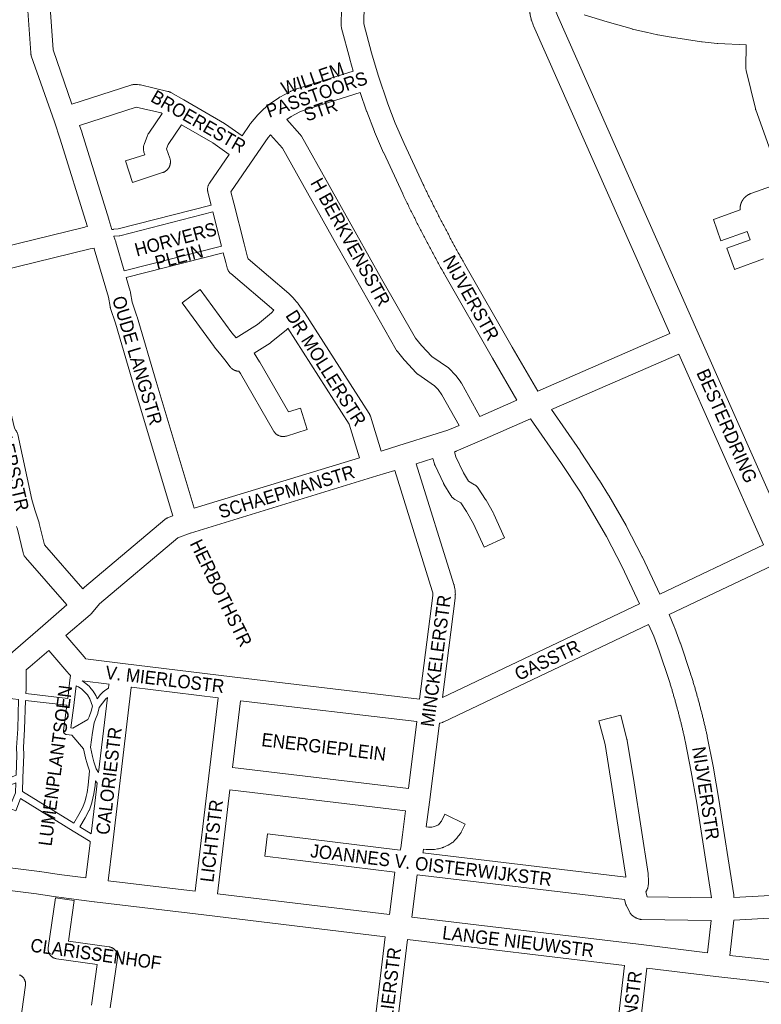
# Model space of a CAD drawing. Header units: metres. Extents: x 123819 to 142731, y 393440 to 405763.
# Tile 194 of 256: x 133976 to 134404, y 397077 to 397646. Entities that reach past the tile are written whole.
import ezdxf
from ezdxf.enums import TextEntityAlignment as Align

# ---------------------------------------------------------------- set-up
doc = ezdxf.new("R2010")
doc.units = ezdxf.units.M
doc.header["$MEASUREMENT"] = 0
for name, color, linetype, lineweight in [('gs-anno-wegen algemeen tekst', 7, 'Continuous', 0), ('gs-knt-aanvullende hoofdweg', 7, 'Continuous', 0), ('gs-knt-paden', 7, 'Continuous', 0), ('gs-knt-wegen algemeen', 7, 'Continuous', 0)]:
    doc.layers.add(name, color=color, linetype=linetype, lineweight=lineweight)
doc.styles.add('Style-Arial', font='arial.ttf')

msp = doc.modelspace()

# ---------------------------------------------------------------- linework, layer by layer
at = {"layer": 'gs-anno-wegen algemeen tekst', "color": 7, "linetype": 'Continuous', "flags": 128}
for points in [[(134016.99, 397076.2), (134020.31, 397099.75), (133996.76, 397103.06), (133996.49, 397103.11), (133996.23, 397103.16), (133995.97, 397103.23), (133995.71, 397103.32), (133995.46, 397103.41), (133995.21, 397103.52), (133994.97, 397103.64), (133994.73, 397103.77), (133994.5, 397103.91), (133994.28, 397104.07), (133994.07, 397104.23), (133993.86, 397104.41), (133993.66, 397104.59), (133993.47, 397104.79), (133993.3, 397104.99), (133993.13, 397105.2), (133992.97, 397105.42), (133992.82, 397105.65), (133992.69, 397105.88), (133992.57, 397106.12), (133992.45, 397106.37), (133992.36, 397106.62), (133992.27, 397106.88), (133992.19, 397107.14), (133992.13, 397107.4), (133992.08, 397107.67), (133992.05, 397107.94), (133992.03, 397108.21), (133992.02, 397108.48), (133992.02, 397108.75), (133992.04, 397109.02), (133992.07, 397109.28), (133996.15, 397138.29, -0.369789), (133996.17, 397138.3), (134007.06, 397136.76, -0.36979), (134007.07, 397136.75), (134003.75, 397113.21), (134027.3, 397109.89), (134027.57, 397109.85), (134027.83, 397109.79), (134028.09, 397109.72), (134028.35, 397109.64), (134028.6, 397109.54), (134028.85, 397109.43), (134029.09, 397109.31), (134029.33, 397109.18), (134029.56, 397109.04), (134029.78, 397108.88), (134030, 397108.72), (134030.2, 397108.54), (134030.4, 397108.36), (134030.59, 397108.16), (134030.77, 397107.96), (134030.93, 397107.75), (134031.09, 397107.53), (134031.24, 397107.3), (134031.37, 397107.07), (134031.5, 397106.83), (134031.61, 397106.58), (134031.71, 397106.33), (134031.79, 397106.07), (134031.87, 397105.81), (134031.93, 397105.55), (134031.98, 397105.28), (134032.01, 397105.01), (134032.03, 397104.75), (134032.04, 397104.47), (134032.04, 397104.2), (134032.02, 397103.93), (134031.99, 397103.67), (134031.99, 397103.67), (134031.99, 397103.66), (134027.91, 397074.66, -0.279419)], [(133975.45, 397093.68), (133975.69, 397093.58), (133975.93, 397093.47), (133976.16, 397093.34), (133976.38, 397093.21), (133976.6, 397093.06), (133976.81, 397092.9), (133977.01, 397092.74), (133977.21, 397092.56), (133977.39, 397092.38), (133977.57, 397092.18), (133977.74, 397091.98), (133977.89, 397091.77), (133978.04, 397091.55), (133978.18, 397091.33), (133978.3, 397091.1), (133978.42, 397090.87), (133978.52, 397090.62), (133978.62, 397090.38), (133978.7, 397090.13), (133978.77, 397089.88), (133978.82, 397089.62), (133978.87, 397089.36), (133978.9, 397089.1), (133978.92, 397088.84), (133978.92, 397088.58), (133978.92, 397088.32), (133978.9, 397088.05), (133978.87, 397087.8), (133978.87, 397087.79), (133978.87, 397087.79), (133974.79, 397058.79, -0.279416)]]:
    msp.add_lwpolyline(points, format="xyb", dxfattribs=at)
at = {"layer": 'gs-knt-aanvullende hoofdweg', "color": 7, "linetype": 'Continuous', "flags": 128}
for points in [[(134351.14, 397464.37), (134272.32, 397642.18), (134272.21, 397642.45), (134272.1, 397642.73), (134271.18, 397645.36), (134271.08, 397645.65), (134271.05, 397645.74), (134271.04, 397645.79), (134271.03, 397645.84), (134271, 397645.93), (134270.93, 397646.22), (134270.49, 397648.18), (134270.44, 397648.46), (134270.42, 397648.55), (134270.39, 397648.73), (134270.37, 397648.92), (134270.35, 397649.01), (134270.33, 397649.29), (134269.71, 397658.1)], [(134285.1, 397653.42), (134285.27, 397650.91), (134285.49, 397649.94), (134286.17, 397648), (134367.53, 397464.46), (134421.55, 397342.6), (134421.56, 397342.56), (134428.61, 397326.45)], [(134395.32, 397631.15), (134378.82, 397631.96), (134378.63, 397631.97), (134378.44, 397631.98), (134369.76, 397632.85), (134369.4, 397632.89), (134352.16, 397635.46), (134351.93, 397635.5), (134344.16, 397636.91), (134343.92, 397636.95), (134337.49, 397638.34), (134337.31, 397638.38), (134329.64, 397640.22), (134329.46, 397640.26), (134329.31, 397640.31), (134329.28, 397640.31), (134314.96, 397644.46), (134314.91, 397644.47), (134301.72, 397648.39)], [(134405.26, 397342.28), (134356.42, 397452.47)]]:
    msp.add_lwpolyline(points, dxfattribs=at)
at = {"layer": 'gs-knt-paden', "color": 7, "linetype": 'Continuous', "flags": 128}
for points in [[(134028.73, 397524.32), (134029.56, 397524.48), (134029.65, 397524.49), (134029.75, 397524.51), (134032.48, 397524.76), (134086.17, 397538.45)], [(134087.17, 397534.55), (134033.32, 397520.83), (134033.25, 397520.81), (134033.17, 397520.8), (134033.09, 397520.78), (134033.01, 397520.77), (134030.22, 397520.51), (134030.22, 397520.51), (134030.21, 397520.51), (134029.95, 397520.46)], [(134035.97, 397500.53), (134092.19, 397514.86)], [(134093.18, 397510.96), (134037.11, 397496.67)], [(133979.32, 397269.91), (133979.2, 397258.8), (133979.2, 397258.74), (133979.11, 397256.39)], [(133979.11, 397256.39), (134003.33, 397253.5), (134004.6, 397264), (134004.92, 397266.7)], [(134011.65, 397263.55), (134012.53, 397263.02), (134012.6, 397262.98), (134012.67, 397262.93), (134013.66, 397262.21), (134013.72, 397262.17), (134013.77, 397262.13), (134013.83, 397262.08), (134015.85, 397260.27), (134015.92, 397260.2), (134015.98, 397260.13), (134016.05, 397260.06), (134017.85, 397257.91), (134017.9, 397257.85), (134017.95, 397257.78), (134018, 397257.72), (134018.04, 397257.65), (134019.56, 397255.08), (134019.6, 397255), (134019.64, 397254.93), (134019.67, 397254.85), (134019.71, 397254.78), (134020.31, 397253.22), (134022.24, 397255.7), (134022.28, 397255.76), (134022.32, 397255.81), (134022.37, 397255.86), (134023.83, 397257.24), (134025.41, 397258.46), (134026.89, 397259.4)], [(134008.25, 397260.74), (134007.09, 397251.03), (134007.08, 397251), (134005.11, 397236.38), (134006.28, 397236.26), (134015.01, 397241.35), (134015.63, 397242.88), (134016.84, 397246.08), (134017.61, 397249.05), (134016.01, 397253.17), (134014.66, 397255.46), (134013.06, 397257.37), (134011.22, 397259.02), (134010.39, 397259.62), (134009.55, 397260.12), (134008.25, 397260.74)], [(134002.83, 397249.51), (133978.97, 397252.36), (133978.41, 397235.77), (133978.41, 397235.71), (133977.76, 397225.04), (133977.91, 397221.01), (133977.92, 397220.93), (133977.91, 397220.86), (133977.44, 397207.59), (133977.13, 397199.63), (134006.85, 397181.31), (134009.79, 397186.45), (134012.09, 397190.58), (134013.29, 397194.33), (134013.92, 397196.72), (134014.45, 397199.17), (134015.11, 397203.41), (134015.79, 397211.72), (134014.51, 397215.69), (134014.49, 397215.78), (134013.63, 397218.98), (134013.61, 397219.04), (134013.6, 397219.09), (134012.51, 397224.33), (134005.72, 397232.28), (134002.64, 397232.59), (134002.54, 397232.6), (134002.45, 397232.62), (134002.35, 397232.64), (134002.26, 397232.67), (134002.16, 397232.7), (134002.07, 397232.73), (134001.98, 397232.77), (134001.9, 397232.81), (134001.81, 397232.86), (134001.73, 397232.91), (134001.65, 397232.97), (134001.57, 397233.03), (134001.5, 397233.09), (134001.43, 397233.16), (134001.36, 397233.23), (134001.29, 397233.31), (134001.23, 397233.38), (134001.18, 397233.46), (134001.12, 397233.54), (134001.07, 397233.63), (134001.03, 397233.72), (134000.99, 397233.8), (134000.95, 397233.9), (134000.92, 397233.99), (134000.9, 397234.08), (134000.87, 397234.18), (134000.85, 397234.27), (134000.84, 397234.37), (134000.83, 397234.47), (134000.83, 397234.57), (134000.83, 397234.66), (134000.84, 397234.76), (134000.85, 397234.86), (134002.83, 397249.51)], [(134026.24, 397253.99), (134025.35, 397253.15), (134021.56, 397248.27), (134020.71, 397244.97), (134020.69, 397244.9), (134020.67, 397244.83), (134020.64, 397244.76), (134019.38, 397241.43), (134019.36, 397241.39), (134018.55, 397239.4), (134017.58, 397233.84), (134016.41, 397225.31), (134017.52, 397219.97), (134018.36, 397216.88), (134019.66, 397212.81), (134021.05, 397210.57)], [(134020.32, 397204.41), (134019.34, 397205.79), (134019.11, 397203.01), (134019.11, 397202.94), (134019.1, 397202.87), (134018.42, 397198.49), (134018.4, 397198.43), (134018.39, 397198.37), (134017.84, 397195.83), (134017.82, 397195.75), (134017.17, 397193.26), (134017.15, 397193.21), (134017.14, 397193.16), (134015.86, 397189.17), (134015.82, 397189.07), (134015.79, 397188.98), (134015.75, 397188.89), (134015.7, 397188.81), (134013.3, 397184.48), (134013.29, 397184.46), (134010.27, 397179.2), (134016.82, 397175.17)]]:
    msp.add_lwpolyline(points, dxfattribs=at)
msp.add_lwpolyline([(134016.29, 397170.77), (134006.51, 397176.8), (133976.06, 397195.57), (133973.24, 397188.56, -0.32726), (133973.23, 397188.56), (133969.52, 397190.05, -0.327258), (133969.51, 397190.06), (133973.09, 397198.96), (133973.31, 397204.64), (133965.48, 397201.49, -0.32762), (133965.46, 397201.5), (133963.97, 397205.21, -0.327623), (133963.97, 397205.22), (133973.47, 397209.05), (133973.89, 397220.93), (133973.74, 397224.99), (133973.74, 397225.09), (133973.74, 397225.18), (133974.39, 397235.93), (133974.96, 397252.84), (133961.5, 397254.48)], format="xyb", dxfattribs=at)
at = {"layer": 'gs-knt-wegen algemeen', "color": 7, "linetype": 'Continuous', "flags": 128}
for points in [[(134168.29, 397615.91), (134166.24, 397622.81), (134166.18, 397623.02), (134161.52, 397640.78), (134161.45, 397641.07), (134161.39, 397641.36), (134161.35, 397641.66), (134161.32, 397641.95), (134161.31, 397642.25), (134161.31, 397642.55), (134162.16, 397690.75)], [(134175.13, 397687.76), (134174.34, 397643.22), (134178.75, 397626.43), (134178.75, 397626.43), (134178.75, 397626.42)], [(133991.59, 397674.47), (133994.84, 397628.21), (134005.77, 397596.87)], [(134014.72, 397526.15), (134014.59, 397526.61), (133999.03, 397576.65), (133995.57, 397586.58), (133982.26, 397624.75), (133982.17, 397625.02), (133982.09, 397625.3), (133982.03, 397625.58), (133981.98, 397625.86), (133981.94, 397626.15), (133981.91, 397626.43), (133978.67, 397672.55)], [(134178.75, 397626.42), (134182.56, 397613.6), (134188.2, 397597.1), (134192.55, 397585.83), (134197.67, 397574.06), (134208.59, 397550.49), (134208.94, 397549.76), (134209.29, 397549.03), (134209.65, 397548.3), (134210, 397547.58), (134210.35, 397546.85), (134210.71, 397546.12), (134211.06, 397545.4), (134211.42, 397544.67), (134211.78, 397543.94), (134212.13, 397543.22), (134212.49, 397542.5), (134212.85, 397541.77), (134213.21, 397541.05), (134213.57, 397540.33), (134213.93, 397539.6), (134214.29, 397538.88), (134214.66, 397538.16), (134215.02, 397537.44), (134215.38, 397536.71), (134215.75, 397535.99), (134216.11, 397535.27), (134216.48, 397534.55), (134216.85, 397533.83), (134217.21, 397533.11), (134217.58, 397532.39), (134217.95, 397531.67), (134218.32, 397530.95), (134218.69, 397530.23), (134219.06, 397529.51), (134219.43, 397528.8), (134219.8, 397528.08), (134220.17, 397527.36), (134220.55, 397526.64), (134220.92, 397525.93), (134221.3, 397525.21), (134221.67, 397524.5), (134222.05, 397523.78), (134222.42, 397523.07), (134222.8, 397522.35), (134223.18, 397521.64), (134223.56, 397520.92), (134223.94, 397520.21), (134224.32, 397519.5), (134224.7, 397518.78), (134225.08, 397518.07), (134225.46, 397517.36), (134225.85, 397516.65), (134226.23, 397515.94), (134226.62, 397515.22), (134227, 397514.52), (134227.39, 397513.8), (134227.77, 397513.1), (134228.16, 397512.38), (134228.55, 397511.68), (134228.94, 397510.97), (134229.32, 397510.26), (134229.72, 397509.55), (134230.1, 397508.84), (134230.5, 397508.13), (134230.89, 397507.43), (134231.28, 397506.72), (134231.67, 397506.02), (134232.07, 397505.31), (134232.46, 397504.61), (134260.02, 397456.5), (134274.8, 397431.05)], [(134103.98, 397578.56), (134108.52, 397585.16), (134108.71, 397585.41), (134108.9, 397585.65), (134113.08, 397590.63), (134113.28, 397590.86), (134113.49, 397591.07), (134115.8, 397593.36), (134116.03, 397593.58), (134116.14, 397593.67), (134119.34, 397596.42), (134119.51, 397596.56), (134119.68, 397596.7), (134119.86, 397596.82), (134125.2, 397600.55), (134125.42, 397600.69), (134125.65, 397600.83), (134125.88, 397600.96), (134131.63, 397604), (134131.9, 397604.13), (134132.18, 397604.25), (134135.18, 397605.5), (134135.45, 397605.61), (134135.73, 397605.7), (134168.29, 397615.91)], [(134005.77, 397596.87), (134039.82, 397607.86), (134040.12, 397607.94), (134040.42, 397608.02), (134040.73, 397608.08), (134041.04, 397608.12), (134041.35, 397608.15), (134042.34, 397608.23), (134042.6, 397608.24), (134042.86, 397608.24), (134043.12, 397608.24), (134043.39, 397608.22), (134043.65, 397608.19), (134044.64, 397608.06), (134044.85, 397608.03), (134045.07, 397607.99), (134045.29, 397607.95), (134061.13, 397604.24), (134061.43, 397604.16), (134061.73, 397604.07), (134062.02, 397603.96), (134062.31, 397603.84), (134062.59, 397603.7), (134062.87, 397603.56), (134070.33, 397599.31), (134070.36, 397599.28)], [(134070.36, 397599.28), (134093.89, 397585.68), (134094.14, 397585.52), (134094.39, 397585.36), (134103.98, 397578.56)], [(134172.25, 397603.51), (134139.9, 397593.37), (134137.45, 397592.34), (134132.31, 397589.63), (134129.86, 397587.93)], [(134262.79, 397425.81), (134248.75, 397449.98), (134248.73, 397450.01), (134221.15, 397498.16), (134221.12, 397498.22), (134220.71, 397498.94), (134220.32, 397499.65), (134219.91, 397500.37), (134219.52, 397501.09), (134219.12, 397501.81), (134218.72, 397502.53), (134218.32, 397503.25), (134217.93, 397503.97), (134217.53, 397504.69), (134217.14, 397505.41), (134216.74, 397506.13), (134216.35, 397506.85), (134215.95, 397507.57), (134215.56, 397508.29), (134215.17, 397509.02), (134214.78, 397509.74), (134214.39, 397510.47), (134214, 397511.19), (134213.61, 397511.91), (134213.22, 397512.64), (134212.83, 397513.36), (134212.45, 397514.09), (134212.06, 397514.81), (134211.68, 397515.54), (134211.29, 397516.27), (134210.91, 397516.99), (134210.52, 397517.72), (134210.14, 397518.45), (134209.76, 397519.18), (134209.38, 397519.9), (134209, 397520.63), (134208.62, 397521.36), (134208.24, 397522.09), (134207.86, 397522.82), (134207.48, 397523.55), (134207.11, 397524.28), (134206.73, 397525.01), (134206.36, 397525.74), (134205.98, 397526.48), (134205.61, 397527.21), (134205.23, 397527.94), (134204.86, 397528.67), (134204.49, 397529.41), (134204.12, 397530.14), (134203.75, 397530.87), (134203.38, 397531.61), (134203.01, 397532.34), (134202.64, 397533.07), (134202.27, 397533.81), (134201.9, 397534.54), (134201.54, 397535.28), (134201.17, 397536.02), (134200.81, 397536.76), (134200.44, 397537.49), (134200.08, 397538.23), (134199.72, 397538.96), (134199.35, 397539.7), (134198.99, 397540.44), (134198.63, 397541.18), (134198.27, 397541.92), (134197.91, 397542.66), (134197.55, 397543.4), (134197.2, 397544.14), (134196.84, 397544.88), (134196.8, 397544.97), (134185.83, 397568.65), (134185.76, 397568.79), (134180.55, 397580.76), (134180.45, 397581.02), (134176.01, 397592.53), (134175.92, 397592.77), (134172.25, 397603.51)], [(134129.86, 397587.93), (134137.44, 397579.49), (134137.62, 397579.27), (134137.8, 397579.05), (134137.96, 397578.82), (134138.12, 397578.58), (134138.26, 397578.34), (134170.4, 397521.39), (134170.41, 397521.37), (134184.65, 397495.93), (134204.16, 397461.72), (134207.68, 397457.42), (134213.65, 397451.04), (134223.18, 397444.39), (134223.41, 397444.22), (134223.63, 397444.04), (134223.85, 397443.85), (134224.06, 397443.66), (134226.99, 397440.72), (134227.19, 397440.52), (134227.37, 397440.31), (134227.55, 397440.09), (134227.71, 397439.87), (134230.34, 397436.13), (134230.47, 397435.94), (134230.59, 397435.75), (134230.71, 397435.55), (134241.35, 397416.44)], [(134010.06, 397584.57), (134011.36, 397580.83), (134011.43, 397580.62), (134027.06, 397530.37), (134027.12, 397530.17)], [(134120.35, 397579.03), (134119.07, 397577.52), (134110.97, 397565.75)], [(134229.36, 397411.21), (134219.5, 397428.91), (134217.39, 397431.91), (134215.26, 397434.04), (134205.64, 397440.75), (134205.42, 397440.91), (134205.2, 397441.08), (134205, 397441.26), (134204.8, 397441.45), (134204.61, 397441.64), (134198.02, 397448.69), (134197.88, 397448.85), (134197.74, 397449.01), (134193.74, 397453.9), (134193.57, 397454.11), (134193.41, 397454.34), (134193.26, 397454.56), (134193.12, 397454.8), (134173.33, 397489.5), (134173.3, 397489.55), (134159.05, 397515), (134127.28, 397571.32), (134120.35, 397579.03)], [(134086.17, 397538.45), (134084.27, 397545.91), (134084.2, 397546.21), (134084.15, 397546.51), (134084.11, 397546.82), (134084.08, 397547.12), (134084.07, 397547.43), (134084.07, 397547.74), (134084.09, 397548.04), (134084.12, 397548.35), (134084.17, 397548.65), (134084.23, 397548.96), (134084.31, 397549.25), (134084.4, 397549.55), (134084.5, 397549.84), (134084.62, 397550.12), (134084.74, 397550.4), (134084.89, 397550.67), (134085.04, 397550.94), (134085.21, 397551.2), (134096.61, 397567.83)], [(134110.97, 397565.75), (134097.62, 397546.27), (134099.29, 397539.71), (134105.3, 397516.12), (134107.24, 397508.51)], [(134092.19, 397514.86), (134087.17, 397534.55)], [(133954.79, 397511.57), (134013.26, 397525.84), (134013.51, 397525.9), (134014.72, 397526.15)], [(134027.12, 397530.17), (134028.73, 397524.32)], [(134029.95, 397520.46), (134031, 397517.34), (134031.08, 397517.11), (134035.97, 397500.53)], [(134018.51, 397513.63), (134016.23, 397513.17)], [(134064.11, 397359.06), (134041.86, 397432.77), (134041.84, 397432.83), (134030.92, 397470.23), (134028.03, 397478.84), (134027.95, 397479.09), (134027.88, 397479.35), (134027.82, 397479.61), (134027.77, 397479.87), (134026.87, 397485.4), (134018.62, 397513.3), (134018.51, 397513.63)], [(134016.23, 397513.17), (133952.51, 397497.61), (133952.03, 397496.89)], [(134094.62, 397505.29), (134093.18, 397510.96)], [(134107.24, 397508.51), (134107.24, 397508.5), (134107.24, 397508.5)], [(134107.24, 397508.51), (134107.24, 397508.5), (134107.24, 397508.5)], [(134107.24, 397508.5), (134107.48, 397507.55), (134131.02, 397487.45), (134131.24, 397487.26), (134131.45, 397487.05), (134133.73, 397484.72), (134133.86, 397484.57), (134134, 397484.42), (134136.12, 397481.96), (134136.24, 397481.81), (134136.28, 397481.77), (134136.32, 397481.71), (134136.44, 397481.56), (134136.47, 397481.51), (134139.94, 397476.71), (134140.04, 397476.56), (134140.14, 397476.41)], [(134094.63, 397505.29), (134094.62, 397505.29), (134094.62, 397505.29)], [(134094.63, 397505.29), (134094.62, 397505.29), (134094.62, 397505.29)], [(134037.11, 397496.67), (134039.47, 397488.7), (134039.54, 397488.43), (134039.6, 397488.17), (134039.65, 397487.9), (134040.53, 397482.49), (134043.31, 397474.26), (134043.39, 397474.01), (134054.33, 397436.51), (134076.43, 397363.32)], [(134140.14, 397476.41), (134177.42, 397418.11), (134177.57, 397417.86), (134177.71, 397417.6), (134177.84, 397417.34), (134177.96, 397417.07), (134178.06, 397416.79), (134178.16, 397416.51), (134184.34, 397396.39)], [(134274.8, 397431.05), (134351.14, 397464.37)], [(134356.42, 397452.47), (134282.79, 397420.33)], [(133964.8, 397443.78), (133969.44, 397424.78), (133969.51, 397424.48), (133970.43, 397419.75), (133970.47, 397419.5), (133970.98, 397416.17), (133972.46, 397409.59), (133973.37, 397408.34), (133973.54, 397408.1), (133973.7, 397407.84), (133973.85, 397407.58), (133973.99, 397407.31), (133974.11, 397407.03), (133974.22, 397406.75), (133974.32, 397406.47), (133974.4, 397406.18), (133974.48, 397405.89), (133982.64, 397368.39)], [(134241.35, 397416.44), (134262.79, 397425.81)], [(134282.79, 397420.33), (134299.3, 397396.57), (134299.4, 397396.42), (134310.39, 397379.64), (134310.5, 397379.47), (134315.74, 397370.92), (134315.84, 397370.75), (134325.81, 397353.34), (134325.94, 397353.11), (134335.21, 397335.32), (134335.33, 397335.07), (134345.33, 397313.76)], [(134184.34, 397396.39), (134194.54, 397399.56), (134216.72, 397406.46), (134222.88, 397408.38), (134229.36, 397411.21)], [(134270.62, 397415.02), (134241.14, 397402.14), (134227.76, 397396.3), (134227.54, 397396.21), (134227.32, 397396.13), (134227.09, 397396.05), (134226.68, 397395.92), (134227.49, 397393.08), (134227.5, 397393.08)], [(134333.58, 397308.16), (134323.6, 397329.42), (134314.45, 397346.98), (134304.59, 397364.19), (134299.45, 397372.58), (134288.56, 397389.21), (134270.62, 397415.02)], [(134076.43, 397363.32), (134171.9, 397392.55)], [(134204.63, 397389.06), (134226.39, 397319.28), (134226.46, 397319.01), (134226.53, 397318.75), (134226.97, 397316.77), (134227.01, 397316.53), (134227.05, 397316.29), (134227.08, 397316.05), (134227.1, 397315.81), (134227.21, 397314.26), (134227.22, 397313.98), (134227.22, 397313.7), (134227.21, 397313.42), (134227.12, 397311.88), (134227.1, 397311.67), (134227.08, 397311.46), (134219.86, 397254.04)], [(134192.2, 397385.19), (134181.94, 397382), (134074.23, 397349.03), (134073.99, 397348.96)], [(134206.6, 397252.96), (134214.14, 397312.88), (134214.19, 397313.79), (134214.15, 397314.43), (134213.88, 397315.67), (134192.2, 397385.19)], [(133982.64, 397368.39), (133984.36, 397362.37), (133986.72, 397354.97), (133986.78, 397354.74), (133986.84, 397354.51), (133989.79, 397342.25), (134012, 397316.77)], [(134012, 397316.77), (134012.16, 397316.96), (134012.34, 397317.17), (134012.53, 397317.36), (134012.73, 397317.55), (134012.94, 397317.74), (134059.43, 397356.86), (134059.67, 397357.05), (134059.91, 397357.22), (134060.17, 397357.39), (134060.43, 397357.55), (134060.7, 397357.69), (134060.97, 397357.82), (134061.25, 397357.94), (134064.11, 397359.06)], [(134002.86, 397307.45), (133978.92, 397334.9), (133978.72, 397335.14), (133978.53, 397335.39), (133978.36, 397335.65), (133978.2, 397335.92), (133978.04, 397336.2), (133977.91, 397336.48), (133977.78, 397336.77), (133977.68, 397337.06), (133977.58, 397337.36), (133977.5, 397337.66), (133974.24, 397351.24), (133973.75, 397352.76)], [(134073.99, 397348.96), (134066.99, 397346.2), (134021.74, 397308.13), (134017.04, 397302.58), (134017.03, 397302.57), (134017.01, 397302.54), (134016.92, 397302.43), (134016.82, 397302.33), (134016.8, 397302.31), (134016.7, 397302.2), (134016.6, 397302.1), (134016.57, 397302.08), (134016.36, 397301.89), (134016.32, 397301.85), (134002.26, 397289.75)], [(134073.99, 397348.96), (134073.99, 397348.96), (134073.99, 397348.96)], [(134073.99, 397348.96), (134073.99, 397348.96), (134073.99, 397348.96)], [(134345.33, 397313.76), (134405.26, 397342.28)], [(134410.51, 397330.36), (134350.65, 397301.87)], [(133952.82, 397264.19), (133973.13, 397281.77), (133988.86, 397295.4), (134002.86, 397307.45)], [(134219.86, 397254.04), (134333.58, 397308.16)], [(134350.65, 397301.87), (134353.83, 397294.41), (134353.94, 397294.14), (134357.16, 397285.51), (134357.23, 397285.31), (134363.1, 397267.86), (134363.15, 397267.73), (134363.32, 397267.17), (134363.5, 397266.61), (134363.67, 397266.05), (134363.84, 397265.5), (134364.01, 397264.94), (134364.18, 397264.38), (134364.35, 397263.82), (134364.52, 397263.26), (134364.69, 397262.7), (134364.85, 397262.14), (134365.02, 397261.58), (134365.19, 397261.02), (134365.35, 397260.46), (134365.52, 397259.9), (134365.68, 397259.34), (134365.84, 397258.78), (134366, 397258.22), (134366.16, 397257.66), (134366.33, 397257.09), (134366.48, 397256.53), (134366.64, 397255.97), (134366.8, 397255.41), (134366.96, 397254.84), (134367.12, 397254.28), (134367.27, 397253.72), (134367.43, 397253.15), (134367.58, 397252.59), (134367.73, 397252.03), (134367.89, 397251.46), (134368.04, 397250.9), (134368.19, 397250.33), (134368.34, 397249.77), (134368.49, 397249.2), (134368.64, 397248.64), (134368.79, 397248.07), (134368.93, 397247.51), (134369.08, 397246.94), (134369.23, 397246.38), (134369.37, 397245.81), (134369.52, 397245.25), (134369.66, 397244.68), (134369.8, 397244.11), (134369.94, 397243.54), (134370.08, 397242.98), (134370.23, 397242.41), (134370.36, 397241.84), (134370.5, 397241.28), (134370.64, 397240.71), (134370.78, 397240.14), (134370.92, 397239.57), (134371.05, 397239), (134371.19, 397238.44), (134371.32, 397237.87), (134371.45, 397237.3), (134371.59, 397236.73), (134371.72, 397236.16), (134371.85, 397235.59), (134371.98, 397235.02), (134372.11, 397234.45), (134372.24, 397233.88), (134372.37, 397233.31), (134372.49, 397232.74), (134372.62, 397232.17), (134372.75, 397231.6), (134372.77, 397231.46), (134376.33, 397213.4), (134376.36, 397213.24), (134379.47, 397195.12), (134379.48, 397195.02), (134388.03, 397140.03), (134388.06, 397139.81), (134388.08, 397139.59), (134388.18, 397138.42)], [(134338.89, 397296.27), (134220.58, 397239.97), (134220.31, 397239.85), (134220.02, 397239.73), (134219.73, 397239.64), (134218.4, 397239.22), (134218.1, 397239.13), (134217.98, 397239.1)], [(134375.13, 397138.19), (134375.13, 397138.24), (134366.63, 397192.97), (134363.54, 397210.96), (134360.01, 397228.88), (134359.89, 397229.43), (134359.77, 397229.98), (134359.65, 397230.53), (134359.52, 397231.08), (134359.4, 397231.63), (134359.27, 397232.18), (134359.15, 397232.73), (134359.02, 397233.28), (134358.89, 397233.83), (134358.76, 397234.38), (134358.64, 397234.93), (134358.51, 397235.48), (134358.38, 397236.03), (134358.24, 397236.58), (134358.11, 397237.13), (134357.98, 397237.68), (134357.85, 397238.23), (134357.71, 397238.77), (134357.58, 397239.32), (134357.44, 397239.87), (134357.3, 397240.42), (134357.17, 397240.96), (134357.03, 397241.51), (134356.89, 397242.06), (134356.75, 397242.61), (134356.61, 397243.15), (134356.47, 397243.7), (134356.33, 397244.24), (134356.19, 397244.79), (134356.04, 397245.34), (134355.9, 397245.88), (134355.76, 397246.43), (134355.61, 397246.97), (134355.46, 397247.52), (134355.32, 397248.06), (134355.17, 397248.61), (134355.02, 397249.15), (134354.87, 397249.7), (134354.72, 397250.24), (134354.57, 397250.78), (134354.42, 397251.33), (134354.27, 397251.87), (134354.12, 397252.42), (134353.96, 397252.96), (134353.81, 397253.5), (134353.66, 397254.04), (134353.5, 397254.59), (134353.34, 397255.13), (134353.19, 397255.67), (134353.03, 397256.21), (134352.87, 397256.76), (134352.71, 397257.3), (134352.55, 397257.84), (134352.39, 397258.38), (134352.23, 397258.92), (134352.07, 397259.46), (134351.9, 397260), (134351.74, 397260.54), (134351.58, 397261.08), (134351.41, 397261.62), (134351.24, 397262.16), (134351.08, 397262.7), (134350.91, 397263.24), (134350.74, 397263.78), (134344.92, 397281.06), (134341.79, 397289.45), (134338.89, 397296.27)], [(134002.26, 397289.75), (134012.71, 397277.47), (134013.58, 397276.44), (134013.59, 397276.43), (134013.61, 397276.43), (134035.19, 397273.74)], [(133992.41, 397281.24), (133981.65, 397271.93), (133979.32, 397269.91)], [(134004.92, 397266.7), (134004.91, 397266.71), (134004.68, 397266.9), (134004.46, 397267.11), (134004.25, 397267.32), (134004.05, 397267.55), (134002.79, 397269.03), (133992.41, 397281.24)], [(134035.19, 397273.74), (134098.22, 397265.87)], [(134027.15, 397261.62), (134011.65, 397263.55)], [(134098.22, 397265.87), (134098.23, 397265.87), (134098.23, 397265.87)], [(134098.22, 397265.87), (134098.23, 397265.87), (134098.23, 397265.87)], [(134098.23, 397265.87), (134098.25, 397265.87), (134098.26, 397265.87)], [(134098.26, 397265.87), (134206.6, 397252.96)], [(134040.07, 397260.01), (134040.04, 397259.76), (134032.84, 397199.45), (134029.13, 397168.43), (134026.7, 397148.13)], [(134026.89, 397259.4), (134027.12, 397261.31), (134027.15, 397261.62)], [(134090.23, 397253.75), (134040.07, 397260.01)], [(134021.05, 397210.57), (134026.24, 397253.99)], [(134084.86, 397208.68), (134090.23, 397253.75)], [(134204.97, 397240.04), (134103.15, 397252.17), (134098.56, 397213.6), (134200.12, 397201.49)], [(134200.12, 397201.49), (134204.97, 397240.04)], [(134076.92, 397142.07), (134084.86, 397208.67)], [(134084.86, 397208.67), (134084.86, 397208.67), (134084.86, 397208.68)], [(134084.86, 397208.67), (134084.86, 397208.67), (134084.86, 397208.68)], [(134016.82, 397175.17), (134019.91, 397201), (134020.32, 397204.41)], [(134097.01, 397200.67), (134089.85, 397140.51)], [(134198.5, 397188.57), (134097.01, 397200.67)], [(134195.43, 397165.76), (134195.8, 397167.13), (134196.74, 397174.65), (134198.5, 397188.57)], [(134013.78, 397149.71), (134016.2, 397169.98), (134016.29, 397170.77)], [(133891.81, 397163.65), (133905.33, 397161.98), (133914.2, 397162.32), (133914.46, 397162.32), (133914.72, 397162.32), (133914.97, 397162.3), (133915.23, 397162.28), (133957.58, 397157.2), (133957.63, 397157.2), (133986.93, 397153.48), (133987.15, 397153.45), (133998.3, 397151.64), (134013.78, 397149.71)], [(134208.49, 397164.19), (134325.66, 397150.23)], [(134186.64, 397115.72), (134081.84, 397128.36), (134018.69, 397135.98), (134018.67, 397135.99), (134018.66, 397135.99), (133996.58, 397138.73), (133996.34, 397138.77), (133985.18, 397140.58), (133956.01, 397144.28), (133914.19, 397149.29), (133905.3, 397148.95), (133905.04, 397148.95), (133904.78, 397148.95), (133904.52, 397148.97), (133904.26, 397149), (133896.75, 397149.92)], [(134189.21, 397128.52), (134192.18, 397153.05)], [(134205.11, 397151.48), (134202.14, 397126.98)], [(134374.95, 397125.17), (134334.82, 397125.77), (134334.53, 397125.78), (134334.23, 397125.81), (134333.94, 397125.84), (134333.65, 397125.89), (134333.36, 397125.96), (134333.08, 397126.04), (134332.8, 397126.12), (134332.52, 397126.23), (134332.25, 397126.34), (134331.63, 397126.62), (134331.35, 397126.75), (134331.08, 397126.9), (134330.82, 397127.06), (134330.56, 397127.23), (134329.99, 397127.63), (134329.73, 397127.82), (134329.49, 397128.02), (134329.25, 397128.23), (134329.03, 397128.45), (134328.82, 397128.68), (134328.61, 397128.93), (134328.42, 397129.18), (134328.25, 397129.44), (134328.08, 397129.71), (134327.93, 397129.99), (134326.24, 397133.27), (134326.11, 397133.54), (134325.99, 397133.82), (134325.88, 397134.11), (134325.79, 397134.4), (134324.96, 397137.2), (134205.11, 397151.48)], [(134026.7, 397148.13), (134076.92, 397142.07)], [(134338.62, 397145.04), (134338.57, 397144.76), (134338.51, 397144.47), (134338.44, 397144.18), (134338.36, 397143.9), (134338.26, 397143.63), (134338.16, 397143.36), (134338.04, 397143.09), (134337.9, 397142.83), (134337.76, 397142.57), (134337.6, 397142.33), (134337.2, 397141.72)], [(134089.85, 397140.51), (134189.21, 397128.52)], [(134337.2, 397141.72), (134338.08, 397138.74), (134375.13, 397138.19)], [(134388.18, 397138.42), (134454.75, 397142.12)], [(134202.14, 397126.98), (134333.02, 397111.4), (134333.03, 397111.4), (134333.05, 397111.4), (134372.8, 397106.51)], [(134456.81, 397129.19), (134388.08, 397125.38)], [(134372.8, 397106.51), (134374.95, 397125.17)], [(134388.08, 397125.38), (134385.73, 397104.98)], [(134177.95, 397043.55), (134178.34, 397046.8), (134186.64, 397115.72)], [(134199.56, 397114.17), (134191.27, 397045.25), (134190.8, 397041.34)], [(134325.01, 397099.24), (134199.56, 397114.17)], [(134385.73, 397104.98), (134403.51, 397102.96), (134403.55, 397102.95), (134456.09, 397096.65), (134464.63, 397095.93), (134465.43, 397095.86)], [(134321.01, 397066.1), (134325.01, 397099.24)], [(134337.93, 397097.68), (134333.16, 397058.1), (134330.1, 397031.33), (134330.03, 397027.3), (134329.99, 397025.08), (134329.98, 397024.79), (134329.96, 397024.51), (134329.92, 397024.22), (134329.79, 397023.35)], [(134470.46, 397082.36), (134454.88, 397083.69), (134454.65, 397083.71), (134402.02, 397090.02), (134377.78, 397092.78), (134377.72, 397092.79), (134337.93, 397097.68)]]:
    msp.add_lwpolyline(points, dxfattribs=at)
for points in [[(134405.2, 397507.42), (134388.43, 397501.39, -0.386597), (134388.41, 397501.4), (134384.02, 397513.63, -0.386595), (134384.02, 397513.65), (134397.48, 397518.48), (134395.74, 397523.32), (134380.68, 397517.91, -0.386597), (134380.67, 397517.91), (134376.27, 397530.15, -0.386596), (134376.27, 397530.16), (134391.71, 397535.71), (134391.7, 397535.8), (134391.7, 397535.89), (134391.7, 397535.99), (134391.69, 397536.08), (134391.69, 397536.18), (134391.69, 397536.27), (134391.69, 397536.37), (134391.69, 397536.47), (134391.7, 397536.56), (134391.7, 397536.66), (134391.71, 397536.75), (134391.71, 397536.85), (134391.72, 397536.94), (134391.72, 397537.04), (134391.73, 397537.13), (134391.74, 397537.23), (134391.75, 397537.32), (134391.76, 397537.42), (134391.78, 397537.51), (134391.79, 397537.61), (134391.8, 397537.7), (134391.82, 397537.8), (134391.83, 397537.89), (134391.85, 397537.99), (134391.87, 397538.08), (134391.89, 397538.17), (134391.91, 397538.27), (134391.93, 397538.36), (134391.95, 397538.45), (134391.97, 397538.55), (134391.99, 397538.64), (134392.02, 397538.73), (134392.04, 397538.82), (134392.07, 397538.92), (134392.1, 397539.01), (134392.13, 397539.1), (134392.15, 397539.19), (134392.18, 397539.28), (134392.22, 397539.37), (134392.25, 397539.46), (134392.28, 397539.55), (134392.31, 397539.64), (134392.35, 397539.73), (134392.38, 397539.82), (134392.42, 397539.91), (134392.46, 397540), (134392.49, 397540.08), (134392.53, 397540.17), (134392.57, 397540.26), (134392.61, 397540.35), (134392.65, 397540.43), (134392.7, 397540.52), (134392.74, 397540.6), (134392.78, 397540.69), (134392.83, 397540.77), (134392.87, 397540.86), (134392.92, 397540.94), (134392.97, 397541.02), (134393.02, 397541.11), (134393.07, 397541.19), (134393.12, 397541.27), (134393.17, 397541.35), (134393.22, 397541.43), (134393.27, 397541.51), (134393.32, 397541.59), (134393.38, 397541.67), (134393.43, 397541.75), (134393.49, 397541.83), (134393.54, 397541.9), (134393.6, 397541.98), (134393.66, 397542.06), (134393.72, 397542.13), (134393.78, 397542.21), (134393.84, 397542.28), (134393.9, 397542.35), (134393.96, 397542.43), (134394.02, 397542.5), (134394.09, 397542.57), (134394.15, 397542.64), (134394.21, 397542.71), (134394.28, 397542.78), (134394.35, 397542.85), (134394.41, 397542.92), (134394.48, 397542.99), (134394.55, 397543.06), (134394.62, 397543.12), (134394.69, 397543.19), (134394.75, 397543.25), (134394.83, 397543.32), (134394.9, 397543.38), (134394.97, 397543.45), (134395.04, 397543.51), (134395.11, 397543.57), (134395.19, 397543.63), (134395.26, 397543.69), (134395.34, 397543.75), (134395.41, 397543.81), (134395.49, 397543.87), (134395.57, 397543.92), (134395.64, 397543.98), (134395.72, 397544.04), (134395.8, 397544.09), (134395.88, 397544.14), (134395.96, 397544.2), (134396.04, 397544.25), (134396.12, 397544.3), (134396.2, 397544.35), (134396.28, 397544.4), (134396.36, 397544.45), (134396.45, 397544.5), (134396.53, 397544.55), (134396.61, 397544.59), (134396.7, 397544.64), (134396.78, 397544.68), (134396.87, 397544.73), (134396.95, 397544.77), (134397.04, 397544.81), (134397.12, 397544.86), (134397.21, 397544.9), (134397.3, 397544.94), (134397.38, 397544.97), (134397.47, 397545.01), (134397.56, 397545.05), (134397.65, 397545.09), (134397.74, 397545.12), (134397.83, 397545.16), (134397.92, 397545.19), (134398.01, 397545.22), (134398.01, 397545.22), (134415.77, 397551.55), (134400.77, 397593.62), (134400.7, 397593.84), (134400.63, 397594.05), (134400.58, 397594.27), (134395.24, 397616.19), (134395.18, 397616.46), (134395.13, 397616.74), (134395.09, 397617.02), (134395.07, 397617.29), (134395.06, 397617.57), (134395.06, 397617.85), (134395.32, 397631.15)], [(134096.61, 397567.83), (134087.11, 397574.56), (134069.09, 397584.98), (134061.32, 397573.51), (134060.43, 397571.11), (134062.3, 397565.54), (134062.39, 397565.25), (134062.47, 397564.94), (134062.53, 397564.64), (134062.58, 397564.33), (134062.61, 397564.02), (134062.63, 397563.71), (134062.63, 397563.4), (134062.62, 397563.09), (134062.6, 397562.77), (134062.55, 397562.47), (134062.5, 397562.16), (134062.43, 397561.86), (134062.34, 397561.56), (134062.24, 397561.26), (134062.13, 397560.97), (134062.01, 397560.68), (134061.86, 397560.41), (134061.71, 397560.13), (134061.55, 397559.87), (134061.37, 397559.62), (134061.18, 397559.37), (134060.97, 397559.13), (134060.76, 397558.9), (134060.54, 397558.69), (134060.3, 397558.48), (134060.06, 397558.29), (134059.81, 397558.11), (134059.54, 397557.94), (134059.27, 397557.78), (134059, 397557.63), (134058.72, 397557.5), (134058.43, 397557.39), (134058.13, 397557.28), (134040.79, 397551.65, -0.385362), (134040.77, 397551.66), (134036.76, 397564.03, -0.385359), (134036.77, 397564.04), (134047.86, 397567.64), (134047.36, 397569.14), (134047.26, 397569.44), (134047.19, 397569.75), (134047.12, 397570.05), (134047.07, 397570.37), (134047.04, 397570.68), (134047.02, 397570.99), (134047.02, 397571.31), (134047.03, 397571.62), (134047.06, 397571.94), (134047.1, 397572.25), (134047.16, 397572.56), (134047.23, 397572.86), (134047.32, 397573.17), (134047.42, 397573.46), (134049.38, 397578.76), (134049.49, 397579.06), (134049.62, 397579.34), (134049.77, 397579.62), (134049.93, 397579.9), (134050.1, 397580.16), (134057.77, 397591.48), (134057.24, 397591.78), (134042.84, 397595.15), (134010.06, 397584.57)], [(134171.9, 397392.55), (134165.97, 397411.84), (134130.5, 397467.31), (134130.31, 397467.1), (134130.1, 397466.87), (134129.87, 397466.66), (134129.64, 397466.46), (134120.89, 397459.27), (134120.68, 397459.11), (134120.47, 397458.95), (134120.26, 397458.81), (134111.08, 397452.95), (134114.17, 397447.93), (134114.26, 397447.77), (134130.83, 397419.06), (134137.8, 397421.22, -0.384944), (134137.81, 397421.22), (134141.67, 397408.8, -0.384945), (134141.66, 397408.79), (134129.73, 397405.08), (134129.42, 397405), (134129.12, 397404.93), (134128.81, 397404.87), (134128.5, 397404.83), (134128.19, 397404.8), (134127.87, 397404.79), (134127.56, 397404.79), (134127.25, 397404.81), (134126.94, 397404.85), (134126.63, 397404.9), (134126.32, 397404.96), (134126.02, 397405.04), (134125.72, 397405.13), (134125.42, 397405.24), (134125.13, 397405.36), (134124.85, 397405.49), (134124.57, 397405.64), (134124.31, 397405.8), (134124.05, 397405.98), (134123.79, 397406.17), (134123.55, 397406.36), (134123.32, 397406.57), (134123.1, 397406.8), (134122.88, 397407.03), (134122.68, 397407.27), (134122.5, 397407.52), (134122.32, 397407.78), (134122.16, 397408.05), (134103.03, 397441.18), (134102.22, 397442.51), (134101.99, 397442.52), (134101.68, 397442.54), (134101.37, 397442.58), (134101.07, 397442.64), (134100.77, 397442.71), (134100.47, 397442.79), (134100.17, 397442.89), (134099.88, 397443), (134099.6, 397443.12), (134099.32, 397443.26), (134099.05, 397443.41), (134098.79, 397443.58), (134098.54, 397443.75), (134098.29, 397443.94), (134098.05, 397444.14), (134097.83, 397444.35), (134097.61, 397444.57), (134097.4, 397444.8), (134097.21, 397445.05), (134094.06, 397449.13), (134091.81, 397452.05), (134088.12, 397456.36), (134087.96, 397456.55), (134087.81, 397456.75), (134069.35, 397481.95, -0.39063), (134069.35, 397481.97), (134079.84, 397489.65, -0.390629), (134079.85, 397489.65), (134098.17, 397464.65), (134100.65, 397461.75), (134112.92, 397469.57), (134121.01, 397476.22), (134122.37, 397477.71), (134122.34, 397477.74), (134097.46, 397498.99), (134097.23, 397499.19), (134097.01, 397499.41), (134096.8, 397499.64), (134096.6, 397499.87), (134096.42, 397500.12), (134096.24, 397500.37), (134096.08, 397500.63), (134095.93, 397500.9), (134095.79, 397501.18), (134095.67, 397501.46), (134095.56, 397501.74), (134095.46, 397502.04), (134095.38, 397502.33), (134094.63, 397505.29)], [(134227.5, 397393.08), (134231.94, 397383.73), (134234.85, 397378.93), (134238.28, 397376.96), (134238.54, 397376.8), (134238.79, 397376.63), (134239.04, 397376.45), (134239.28, 397376.25), (134239.5, 397376.05), (134239.72, 397375.83), (134239.93, 397375.61), (134240.12, 397375.38), (134240.31, 397375.13), (134240.48, 397374.88), (134244.73, 397368.41), (134244.83, 397368.23), (134244.94, 397368.06), (134249.26, 397360.48), (134249.41, 397360.2), (134249.55, 397359.91), (134255.68, 397346.19, -0.384551), (134255.68, 397346.18), (134243.81, 397340.87, -0.38455), (134243.8, 397340.88), (134237.79, 397354.31), (134233.73, 397361.44), (134230.45, 397366.44), (134226.9, 397368.48), (134226.65, 397368.63), (134226.4, 397368.8), (134226.16, 397368.97), (134225.93, 397369.16), (134225.7, 397369.36), (134225.49, 397369.57), (134225.29, 397369.79), (134225.09, 397370.02), (134224.91, 397370.25), (134224.74, 397370.5), (134224.58, 397370.75), (134220.63, 397377.27), (134220.52, 397377.45), (134220.42, 397377.65), (134220.32, 397377.84), (134215.51, 397387.97), (134215.4, 397388.21), (134215.3, 397388.46), (134215.21, 397388.71), (134215.13, 397388.96), (134214.24, 397392.05), (134204.63, 397389.06)], [(134325.66, 397150.23), (134325.63, 397150.6), (134317.58, 397202.62), (134313.68, 397226.8), (134310.15, 397240.56, -0.383863), (134310.16, 397240.57), (134322.75, 397243.8, -0.383866), (134322.76, 397243.79), (134326.37, 397229.76), (134326.43, 397229.47), (134326.49, 397229.17), (134330.44, 397204.67), (134330.45, 397204.63), (134338.54, 397152.35), (134338.57, 397152.1), (134338.59, 397151.86), (134338.88, 397148.12), (134338.9, 397147.85), (134338.9, 397147.57), (134338.9, 397147.3), (134338.88, 397147.03), (134338.85, 397146.76), (134338.62, 397145.05), (134338.62, 397145.04), (134338.62, 397145.04)], [(134217.98, 397239.1), (134212.23, 397193.45), (134210.46, 397179.34), (134211.75, 397179.14), (134213.57, 397179.15), (134214.46, 397179.29), (134215.63, 397179.61), (134217.05, 397180.27), (134217.74, 397180.68), (134218.16, 397181.12), (134219.22, 397182.55), (134221.19, 397186.55, -0.368137), (134221.2, 397186.56), (134232.87, 397180.82, -0.36814), (134232.87, 397180.81), (134230.64, 397176.26), (134230.5, 397175.99), (134230.35, 397175.73), (134230.18, 397175.48), (134230.01, 397175.23), (134228.36, 397173.03), (134228.2, 397172.83), (134228.04, 397172.63), (134227.87, 397172.45), (134226.59, 397171.09), (134226.38, 397170.88), (134226.17, 397170.68), (134225.94, 397170.5), (134225.71, 397170.32), (134225.47, 397170.15), (134225.22, 397169.99), (134223.49, 397168.94), (134223.29, 397168.83), (134223.08, 397168.72), (134222.88, 397168.62), (134220.63, 397167.57), (134220.37, 397167.46), (134220.11, 397167.35), (134219.84, 397167.26), (134219.57, 397167.18), (134217.52, 397166.63), (134217.31, 397166.58), (134217.09, 397166.53), (134216.87, 397166.49), (134215.15, 397166.21), (134214.89, 397166.17), (134214.63, 397166.15), (134214.38, 397166.13), (134214.12, 397166.13), (134211.29, 397166.12), (134211.05, 397166.12), (134210.8, 397166.14), (134210.56, 397166.16), (134210.31, 397166.19), (134208.83, 397166.41), (134208.66, 397165.05), (134208.61, 397164.75), (134208.55, 397164.45), (134208.49, 397164.19)], [(134192.18, 397153.05), (134117.13, 397162.28, -0.368853), (134117.12, 397162.29), (134118.71, 397175.19, -0.368852), (134118.72, 397175.2), (134195.43, 397165.76)]]:
    msp.add_lwpolyline(points, format="xyb", dxfattribs=at)

# ---------------------------------------------------------------- texts
at = {"layer": 'gs-anno-wegen algemeen tekst', "color": 7, "style": 'Style-Arial', "width": 0.909091}
for s, rotation, p in [('WILLEM', 19.0245, (134144.8, 397611.62)), ('PASSTOORS', 19.0245, (134147.13, 397602.45)), ('BROERESTR', 329.9559, (134078.87, 397586.85)), ('STR', 19.0245, (134149.38, 397593.56)), ('H BERKVENSSTR', 299.0423, (134166.69, 397517.16)), ('HORVERS', 15.0101, (134065.57, 397518.77)), ('PLEIN', 15.0101, (134067.59, 397508.73)), ('NIJVERSTR', 299.1614, (134236.38, 397484.88)), ('OUDE LANGSTR', 286.5544, (134043.54, 397448.73)), ('MINISTER MUTSAERSSTR', 283.1176, (133963.38, 397421.98)), ('DR MOLLERSTR', 302.2597, (134152.52, 397444.38)), ('BESTERDRING', 293.9063, (134384.12, 397410.97)), ('SCHAEPMANSTR', 16.9698, (134129.65, 397372.91)), ('HERBOTHSTR', 296.0978, (134091.89, 397314.39)), ('MINCKELERSTR', 82.4947, (134215.96, 397275.21)), ('GASSTR', 25.3571, (134280.31, 397275.6)), ('V. MIERLOSTR', 353.1416, (134059.44, 397264.49)), ('CALORIESTR', 83.2087, (134027.1, 397205.81)), ('ENERGIEPLEIN', 353.2146, (134151.27, 397225.51)), ('NIJVERSTR', 278.7333, (134371.92, 397198.7)), ('LICHTSTR', 83.2087, (134086.41, 397171.15)), ('JOANNES V. OISTERWIJKSTR', 353.1601, (134213.2, 397157.23)), ('LANGE NIEUWSTR', 353.1718, (134263.54, 397113)), ('CLARISSENHOF', 351.9869, (134019.58, 397105.75)), ('ATELIERSTR', 83.1397, (134188.52, 397079.62)), ('WAGENSTR', 83.1621, (134327.81, 397067.87))]:
    msp.add_text(s, height=7.7, rotation=rotation, dxfattribs=at).set_placement(p, align=Align.MIDDLE_CENTER)
at = {"layer": 'gs-anno-wegen algemeen tekst', "color": 7, "linetype": 'Continuous', "style": 'Style-Arial', "width": 0.909091}
msp.add_text('LUMENPLANTSOEN', height=7.7, rotation=82.6161, dxfattribs=at).set_placement((133996.15, 397214.68), align=Align.MIDDLE_CENTER)

doc.saveas('drawing.dxf')
